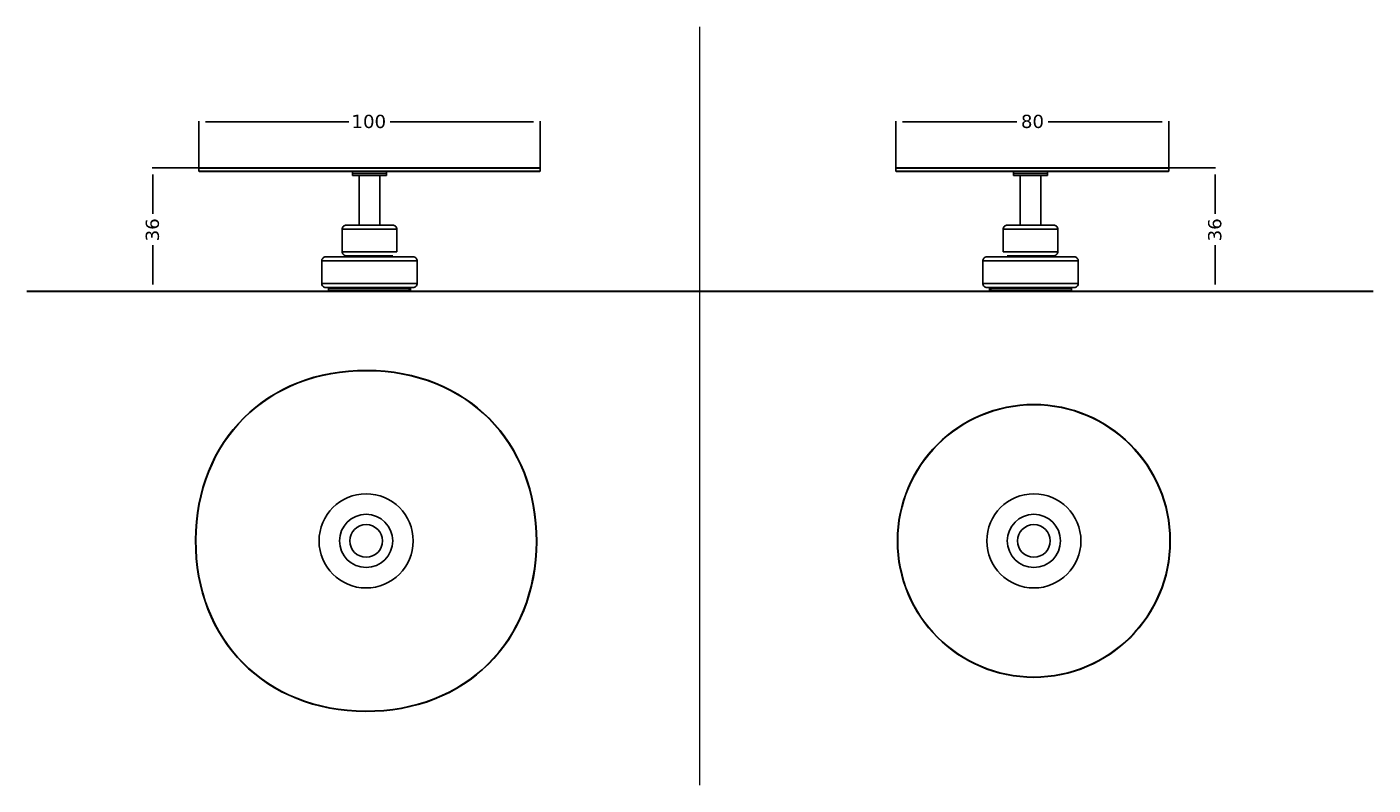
# Model space of a CAD drawing. Extents: x 43 to 553, y 278 to 565.
import ezdxf

# ---------------------------------------------------------------- set-up
doc = ezdxf.new("R2010")
doc.units = 0
doc.header["$MEASUREMENT"] = 0
doc.layers.get('0').update_dxf_attribs({"lineweight": 0})
for name, color, linetype, lineweight in [('Default', 7, 'Continuous', 0), ('Livello 1', 7, 'Continuous', 0), ('Make2D$Visible$Curves', 7, 'Continuous', 0)]:
    doc.layers.add(name, color=color, linetype=linetype, lineweight=lineweight)

# ---------------------------------------------------------------- blocks, each defined once
blk = doc.blocks.new('Block_0')
at = {"color": 18, "lineweight": 25, "true_color": 0x000000}
for p, q in [((475.41, 511.6), (493.13, 511.6)), ((492.95, 509.1), (492.95, 494.2)), ((492.95, 467.49), (492.95, 482.4)), ((475.41, 464.99), (493.13, 464.99))]:
    blk.add_line(p, q, dxfattribs=at)
at = {"insert": (495.4, 483.83), "char_height": 0.2, "attachment_point": 7, "rotation": 90}
blk.add_mtext('\\C18;\\c0;\\FVerdana|b0|i0|c1;\\H5.000000;\\W1.000000;36', dxfattribs=at)
blk = doc.blocks.new('Block_1')
at = {"color": 18, "lineweight": 25, "true_color": 0x000000}
for p, q in [((372.17, 511.54), (372.17, 529.26)), ((374.67, 529.08), (417.89, 529.08)), ((472.97, 529.08), (429.76, 529.08)), ((475.47, 511.54), (475.47, 529.26))]:
    blk.add_line(p, q, dxfattribs=at)
at = {"insert": (419.47, 526.64), "char_height": 0.2, "attachment_point": 7}
blk.add_mtext('\\C18;\\c0;\\FVerdana|b0|i0|c1;\\H5.000000;\\W1.000000;80', dxfattribs=at)
blk = doc.blocks.new('Block_2')
at = {"color": 18, "lineweight": 25, "true_color": 0x000000}
for p, q in [((108.41, 511.6), (90.68, 511.6)), ((90.86, 509.1), (90.86, 494.2)), ((90.86, 467.49), (90.86, 482.4)), ((108.41, 464.99), (90.68, 464.99))]:
    blk.add_line(p, q, dxfattribs=at)
at = {"insert": (93.31, 483.83), "char_height": 0.2, "attachment_point": 7, "rotation": 90}
blk.add_mtext('\\C18;\\c0;\\FVerdana|b0|i0|c1;\\H5.000000;\\W1.000000;36', dxfattribs=at)
blk = doc.blocks.new('Block_3')
at = {"color": 18, "lineweight": 25, "true_color": 0x000000}
for p, q in [((108.34, 511.54), (108.34, 529.26)), ((110.84, 529.08), (165.04, 529.08)), ((234.96, 529.08), (180.76, 529.08)), ((237.46, 511.54), (237.46, 529.26))]:
    blk.add_line(p, q, dxfattribs=at)
at = {"insert": (166.1, 526.63), "char_height": 0.2, "attachment_point": 7}
blk.add_mtext('\\C18;\\c0;\\FVerdana|b0|i0|c1;\\H5.000000;\\W1.000000;100', dxfattribs=at)

msp = doc.modelspace()

# ---------------------------------------------------------------- linework, layer by layer
at = {"color": 18, "lineweight": 9, "true_color": 0x000000}
msp.add_line((298, 278.01), (298, 564.99), dxfattribs=at)
at = {"color": 18, "lineweight": 30, "true_color": 0x000000}
msp.add_line((43.25, 464.99), (552.75, 464.99), dxfattribs=at)
at = {"layer": 'Default', "color": 18, "lineweight": 25, "true_color": 0x000000}
for p, q in [((164.29, 489.98), (168.25, 489.98)), ((177.46, 489.98), (181.51, 489.98)), ((418.54, 489.98), (414.49, 489.98)), ((431.71, 489.98), (427.75, 489.98)), ((164.79, 477.97), (168.25, 477.97)), ((177.55, 477.97), (181.01, 477.97)), ((418.45, 477.97), (414.99, 477.97)), ((431.21, 477.97), (427.75, 477.97))]:
    msp.add_line(p, q, dxfattribs=at)
for points in [[(108.34, 511.48), (108.38, 511.52), (108.43, 511.56), (108.47, 511.6)], [(172.64, 511.48), (134.94, 511.48), (108.34, 511.48), (108.34, 511.48)], [(108.34, 510.44), (108.34, 510.79), (108.34, 511.13), (108.34, 511.48)], [(108.47, 510.31), (108.43, 510.36), (108.38, 510.4), (108.34, 510.44)], [(108.34, 510.44), (108.34, 510.44), (134.94, 510.44), (172.64, 510.44)], [(108.47, 511.6), (108.47, 511.6), (135.03, 511.6), (172.64, 511.6)], [(108.47, 510.31), (108.47, 510.31), (135.02, 510.31), (172.64, 510.31)], [(166.44, 509.54), (166.44, 509.8), (166.44, 510.06), (166.44, 510.31)], [(166.44, 508.76), (166.44, 509.02), (166.44, 509.28), (166.44, 509.54)], [(166.44, 509.54), (166.44, 509.54), (168.35, 509.54), (171.23, 509.54)], [(179.36, 510.31), (179.36, 510.06), (179.36, 509.8), (179.36, 509.54)], [(179.36, 509.54), (179.36, 509.28), (179.36, 509.02), (179.36, 508.76)], [(237.33, 511.6), (237.38, 511.56), (237.42, 511.52), (237.46, 511.48)], [(237.46, 510.44), (237.42, 510.4), (237.38, 510.36), (237.33, 510.31)], [(237.46, 511.48), (237.46, 511.13), (237.46, 510.79), (237.46, 510.44)], [(416.64, 510.31), (416.64, 510.06), (416.64, 509.8), (416.64, 509.54)], [(416.64, 509.54), (416.64, 509.28), (416.64, 509.02), (416.64, 508.76)], [(429.56, 509.54), (429.56, 509.54), (427.65, 509.54), (424.77, 509.54)], [(429.56, 509.54), (429.56, 509.8), (429.56, 510.06), (429.56, 510.31)], [(429.56, 508.76), (429.56, 509.02), (429.56, 509.28), (429.56, 509.54)], [(166.44, 508.76), (166.44, 508.76), (168.35, 508.76), (171.23, 508.76)], [(169.03, 489.98), (169.03, 496.24), (169.03, 502.5), (169.03, 508.76)], [(176.77, 508.76), (176.77, 502.5), (176.77, 496.24), (176.77, 489.98)], [(419.23, 508.76), (419.23, 502.5), (419.23, 496.24), (419.23, 489.98)], [(429.56, 508.76), (429.56, 508.76), (427.65, 508.76), (424.77, 508.76)], [(426.97, 489.98), (426.97, 496.24), (426.97, 502.5), (426.97, 508.76)], [(164.29, 489.98), (164.18, 489.98), (164.12, 489.98), (164.12, 489.98)], [(177.55, 489.98), (177.55, 489.98), (177.52, 489.98), (177.46, 489.98)], [(181.51, 489.98), (181.62, 489.98), (181.68, 489.98), (181.68, 489.98)], [(414.49, 489.98), (414.38, 489.98), (414.32, 489.98), (414.32, 489.98)], [(418.45, 489.98), (418.45, 489.98), (418.48, 489.98), (418.54, 489.98)], [(431.71, 489.98), (431.82, 489.98), (431.88, 489.98), (431.88, 489.98)], [(162.57, 479.91), (162.57, 482.75), (162.57, 485.59), (162.57, 488.43)], [(183.23, 488.43), (183.23, 485.59), (183.23, 482.75), (183.23, 479.91)], [(412.77, 488.43), (412.77, 485.59), (412.77, 482.75), (412.77, 479.91)], [(433.43, 479.91), (433.43, 482.75), (433.43, 485.59), (433.43, 488.43)], [(154.82, 467.9), (154.82, 470.74), (154.82, 473.58), (154.82, 476.42)], [(169.03, 477.97), (169.03, 478.1), (169.03, 478.23), (169.03, 478.36)], [(175.18, 477.97), (176.64, 477.97), (177.55, 477.97), (177.55, 477.97)], [(176.77, 478.36), (176.77, 478.23), (176.77, 478.1), (176.77, 477.97)], [(181.51, 478.36), (181.62, 478.36), (181.68, 478.36), (181.68, 478.36)], [(190.98, 476.42), (190.98, 473.58), (190.98, 470.74), (190.98, 467.9)], [(405.02, 476.42), (405.02, 473.58), (405.02, 470.74), (405.02, 467.9)], [(414.49, 478.36), (414.38, 478.36), (414.32, 478.36), (414.32, 478.36)], [(420.82, 477.97), (419.36, 477.97), (418.45, 477.97), (418.45, 477.97)], [(419.23, 478.36), (419.23, 478.23), (419.23, 478.1), (419.23, 477.97)], [(426.97, 477.97), (426.97, 478.1), (426.97, 478.23), (426.97, 478.36)], [(441.18, 467.9), (441.18, 470.74), (441.18, 473.58), (441.18, 476.42)], [(157.41, 465.38), (157.41, 465.64), (157.41, 465.9), (157.41, 466.15)], [(158.05, 464.99), (158.05, 465.12), (158.05, 465.25), (158.05, 465.38)], [(158.05, 464.99), (158.05, 464.99), (162.42, 464.99), (169.06, 464.99)], [(169.03, 466.15), (169.03, 466.22), (169.03, 466.28), (169.03, 466.35)], [(176.77, 466.35), (176.77, 466.28), (176.77, 466.22), (176.77, 466.15)], [(187.75, 465.38), (187.75, 465.25), (187.75, 465.12), (187.75, 464.99)], [(188.4, 466.15), (188.4, 466.15), (188.22, 466.15), (187.87, 466.15)], [(187.87, 466.15), (187.87, 465.9), (187.87, 465.64), (187.87, 465.38)], [(187.87, 465.38), (188.22, 465.38), (188.4, 465.38), (188.4, 465.38)], [(188.4, 466.15), (188.4, 465.9), (188.4, 465.64), (188.4, 465.38)], [(407.6, 466.15), (407.6, 465.9), (407.6, 465.64), (407.6, 465.38)], [(407.6, 466.15), (407.6, 466.15), (407.78, 466.15), (408.13, 466.15)], [(408.13, 465.38), (407.78, 465.38), (407.6, 465.38), (407.6, 465.38)], [(408.13, 466.15), (408.13, 465.9), (408.13, 465.64), (408.13, 465.38)], [(408.25, 465.38), (408.25, 465.25), (408.25, 465.12), (408.25, 464.99)], [(419.23, 466.35), (419.23, 466.28), (419.23, 466.22), (419.23, 466.15)], [(437.95, 464.99), (437.95, 464.99), (433.58, 464.99), (426.94, 464.99)], [(426.97, 466.15), (426.97, 466.22), (426.97, 466.28), (426.97, 466.35)], [(437.95, 464.99), (437.95, 465.12), (437.95, 465.25), (437.95, 465.38)], [(438.59, 465.38), (438.59, 465.64), (438.59, 465.9), (438.59, 466.15)]]:
    msp.add_open_spline(points, degree=3, dxfattribs=at)
for points, knots in [([(171.23, 509.54), (173.2, 509.54), (175.21, 509.54), (176.83, 509.54), (178.45, 509.54), (179.36, 509.54), (179.36, 509.54)], [0, 0, 0, 0, 1, 1, 1, 2, 2, 2, 2]), ([(237.33, 511.6), (237.33, 511.6), (230.67, 511.6), (218.37, 511.6), (206.07, 511.6), (190, 511.6), (172.64, 511.6)], [0, 0, 0, 0, 1, 1, 1, 2, 2, 2, 2]), ([(172.64, 511.48), (190.04, 511.48), (206.13, 511.48), (218.46, 511.48), (230.79, 511.48), (237.46, 511.48), (237.46, 511.48)], [0, 0, 0, 0, 1, 1, 1, 2, 2, 2, 2]), ([(237.46, 510.44), (237.46, 510.44), (230.79, 510.44), (218.46, 510.44), (206.13, 510.44), (190.04, 510.44), (172.64, 510.44)], [0, 0, 0, 0, 1, 1, 1, 2, 2, 2, 2]), ([(172.64, 510.31), (190, 510.31), (206.07, 510.31), (218.37, 510.31), (230.67, 510.31), (237.33, 510.31), (237.33, 510.31)], [0, 0, 0, 0, 1, 1, 1, 2, 2, 2, 2]), ([(424.77, 509.54), (422.8, 509.54), (420.79, 509.54), (419.17, 509.54), (417.55, 509.54), (416.64, 509.54), (416.64, 509.54)], [0, 0, 0, 0, 1, 1, 1, 2, 2, 2, 2]), ([(171.23, 508.76), (173.2, 508.76), (175.21, 508.76), (176.83, 508.76), (178.45, 508.76), (179.36, 508.76), (179.36, 508.76)], [0, 0, 0, 0, 1, 1, 1, 2, 2, 2, 2]), ([(424.77, 508.76), (422.8, 508.76), (420.79, 508.76), (419.17, 508.76), (417.55, 508.76), (416.64, 508.76), (416.64, 508.76)], [0, 0, 0, 0, 1, 1, 1, 2, 2, 2, 2]), ([(162.57, 488.43), (162.57, 488.62), (162.61, 488.82), (162.68, 489), (162.76, 489.19), (162.88, 489.37), (163.02, 489.52), (163.17, 489.67), (163.35, 489.79), (163.55, 489.87), (163.64, 489.9), (163.74, 489.93), (163.84, 489.95), (163.87, 489.96), (163.9, 489.96), (163.93, 489.97), (163.97, 489.97), (164, 489.97), (164.03, 489.97), (164.04, 489.97), (164.06, 489.98), (164.07, 489.98), (164.08, 489.98), (164.09, 489.98), (164.1, 489.98), (164.1, 489.98), (164.11, 489.98), (164.11, 489.98), (164.11, 489.98), (164.11, 489.98), (164.11, 489.98), (164.12, 489.98), (164.12, 489.98), (164.12, 489.98), (164.12, 489.98), (164.12, 489.98), (164.12, 489.98)], [0, 0, 0, 0, 1, 1, 1, 2, 2, 2, 3, 3, 3, 4, 4, 4, 5, 5, 5, 6, 6, 6, 7, 7, 7, 8, 8, 8, 9, 9, 9, 10, 10, 10, 11, 11, 11, 12, 12, 12, 12]), ([(168.25, 489.98), (168.25, 489.98), (169.75, 489.98), (171.98, 489.98), (174.65, 489.98), (176.92, 489.98), (177.46, 489.98)], [0, 0, 0, 0, 1, 1, 1, 2, 2, 2, 2]), ([(181.68, 489.98), (181.68, 489.98), (181.68, 489.98), (181.68, 489.98), (181.69, 489.98), (181.69, 489.98), (181.69, 489.98), (181.69, 489.98), (181.69, 489.98), (181.69, 489.98), (181.7, 489.98), (181.7, 489.98), (181.7, 489.98), (181.71, 489.98), (181.72, 489.98), (181.73, 489.98), (181.74, 489.98), (181.76, 489.97), (181.77, 489.97), (181.81, 489.97), (181.84, 489.97), (181.87, 489.97), (181.9, 489.96), (181.93, 489.96), (181.96, 489.95), (182.06, 489.93), (182.16, 489.9), (182.25, 489.87), (182.45, 489.79), (182.63, 489.67), (182.78, 489.52), (182.93, 489.37), (183.04, 489.19), (183.12, 489), (183.19, 488.82), (183.23, 488.62), (183.23, 488.43)], [0, 0, 0, 0, 1, 1, 1, 2, 2, 2, 3, 3, 3, 4, 4, 4, 5, 5, 5, 6, 6, 6, 7, 7, 7, 8, 8, 8, 9, 9, 9, 10, 10, 10, 11, 11, 11, 12, 12, 12, 12]), ([(414.32, 489.98), (414.32, 489.98), (414.32, 489.98), (414.32, 489.98), (414.31, 489.98), (414.31, 489.98), (414.31, 489.98), (414.31, 489.98), (414.31, 489.98), (414.31, 489.98), (414.3, 489.98), (414.3, 489.98), (414.3, 489.98), (414.29, 489.98), (414.28, 489.98), (414.27, 489.98), (414.26, 489.98), (414.24, 489.97), (414.23, 489.97), (414.19, 489.97), (414.16, 489.97), (414.13, 489.97), (414.1, 489.96), (414.07, 489.96), (414.04, 489.95), (413.94, 489.93), (413.84, 489.9), (413.75, 489.87), (413.55, 489.79), (413.37, 489.67), (413.22, 489.52), (413.07, 489.37), (412.96, 489.19), (412.88, 489), (412.81, 488.82), (412.77, 488.62), (412.77, 488.43)], [0, 0, 0, 0, 1, 1, 1, 2, 2, 2, 3, 3, 3, 4, 4, 4, 5, 5, 5, 6, 6, 6, 7, 7, 7, 8, 8, 8, 9, 9, 9, 10, 10, 10, 11, 11, 11, 12, 12, 12, 12]), ([(427.75, 489.98), (427.75, 489.98), (426.25, 489.98), (424.02, 489.98), (421.35, 489.98), (419.08, 489.98), (418.54, 489.98)], [0, 0, 0, 0, 1, 1, 1, 2, 2, 2, 2]), ([(433.43, 488.43), (433.43, 488.62), (433.39, 488.82), (433.32, 489), (433.24, 489.19), (433.12, 489.37), (432.98, 489.52), (432.83, 489.67), (432.65, 489.79), (432.45, 489.87), (432.36, 489.9), (432.26, 489.93), (432.16, 489.95), (432.13, 489.96), (432.1, 489.96), (432.07, 489.97), (432.03, 489.97), (432, 489.97), (431.97, 489.97), (431.96, 489.97), (431.94, 489.98), (431.93, 489.98), (431.92, 489.98), (431.91, 489.98), (431.9, 489.98), (431.9, 489.98), (431.89, 489.98), (431.89, 489.98), (431.89, 489.98), (431.89, 489.98), (431.89, 489.98), (431.88, 489.98), (431.88, 489.98), (431.88, 489.98), (431.88, 489.98), (431.88, 489.98), (431.88, 489.98)], [0, 0, 0, 0, 1, 1, 1, 2, 2, 2, 3, 3, 3, 4, 4, 4, 5, 5, 5, 6, 6, 6, 7, 7, 7, 8, 8, 8, 9, 9, 9, 10, 10, 10, 11, 11, 11, 12, 12, 12, 12]), ([(164.12, 478.36), (164.12, 478.36), (164.12, 478.36), (164.12, 478.36), (164.12, 478.36), (164.12, 478.36), (164.11, 478.36), (164.11, 478.36), (164.11, 478.36), (164.11, 478.36), (164.11, 478.36), (164.1, 478.36), (164.1, 478.36), (164.09, 478.36), (164.08, 478.36), (164.07, 478.36), (164.06, 478.36), (164.04, 478.36), (164.03, 478.36), (164, 478.36), (163.97, 478.36), (163.93, 478.37), (163.9, 478.37), (163.87, 478.38), (163.84, 478.38), (163.74, 478.4), (163.64, 478.43), (163.55, 478.46), (163.35, 478.54), (163.17, 478.66), (163.02, 478.81), (162.88, 478.96), (162.76, 479.14), (162.68, 479.33), (162.61, 479.52), (162.57, 479.71), (162.57, 479.91)], [0, 0, 0, 0, 1, 1, 1, 2, 2, 2, 3, 3, 3, 4, 4, 4, 5, 5, 5, 6, 6, 6, 7, 7, 7, 8, 8, 8, 9, 9, 9, 10, 10, 10, 11, 11, 11, 12, 12, 12, 12]), ([(431.88, 478.36), (431.88, 478.36), (431.88, 478.36), (431.88, 478.36), (431.88, 478.36), (431.88, 478.36), (431.89, 478.36), (431.89, 478.36), (431.89, 478.36), (431.89, 478.36), (431.89, 478.36), (431.9, 478.36), (431.9, 478.36), (431.91, 478.36), (431.92, 478.36), (431.93, 478.36), (431.94, 478.36), (431.96, 478.36), (431.97, 478.36), (432, 478.36), (432.03, 478.36), (432.07, 478.37), (432.1, 478.37), (432.13, 478.38), (432.16, 478.38), (432.26, 478.4), (432.36, 478.43), (432.45, 478.46), (432.65, 478.54), (432.83, 478.66), (432.98, 478.81), (433.12, 478.96), (433.24, 479.14), (433.32, 479.33), (433.39, 479.52), (433.43, 479.71), (433.43, 479.91)], [0, 0, 0, 0, 1, 1, 1, 2, 2, 2, 3, 3, 3, 4, 4, 4, 5, 5, 5, 6, 6, 6, 7, 7, 7, 8, 8, 8, 9, 9, 9, 10, 10, 10, 11, 11, 11, 12, 12, 12, 12]), ([(154.82, 476.42), (154.82, 476.61), (154.86, 476.81), (154.93, 476.99), (155.01, 477.19), (155.13, 477.36), (155.28, 477.51), (155.43, 477.66), (155.61, 477.78), (155.8, 477.86), (155.9, 477.9), (155.99, 477.92), (156.09, 477.94), (156.12, 477.95), (156.15, 477.95), (156.19, 477.96), (156.22, 477.96), (156.25, 477.96), (156.28, 477.97), (156.3, 477.97), (156.31, 477.97), (156.33, 477.97), (156.33, 477.97), (156.34, 477.97), (156.35, 477.97), (156.35, 477.97), (156.36, 477.97), (156.36, 477.97), (156.36, 477.97), (156.37, 477.97), (156.37, 477.97), (156.37, 477.97), (156.37, 477.97), (156.37, 477.97), (156.37, 477.97), (156.37, 477.97), (156.37, 477.97)], [0, 0, 0, 0, 1, 1, 1, 2, 2, 2, 3, 3, 3, 4, 4, 4, 5, 5, 5, 6, 6, 6, 7, 7, 7, 8, 8, 8, 9, 9, 9, 10, 10, 10, 11, 11, 11, 12, 12, 12, 12]), ([(164.79, 477.97), (161.03, 477.97), (158.21, 477.97), (156.98, 477.97), (156.58, 477.97), (156.37, 477.97), (156.37, 477.97)], [0, 0, 0, 0, 1, 1, 1, 2, 2, 2, 2]), ([(181.51, 478.36), (181.05, 478.36), (179.78, 478.36), (177.76, 478.36), (175.74, 478.36), (173.41, 478.36), (171.16, 478.36), (168.91, 478.36), (166.93, 478.36), (165.59, 478.36), (164.61, 478.36), (164.12, 478.36), (164.12, 478.36)], [0, 0, 0, 0, 1, 1, 1, 2, 2, 2, 3, 3, 3, 4, 4, 4, 4]), ([(175.18, 477.97), (172.81, 477.97), (170.19, 477.97), (168.85, 477.97), (168.47, 477.97), (168.25, 477.97), (168.25, 477.97)], [0, 0, 0, 0, 1, 1, 1, 2, 2, 2, 2]), ([(181.01, 477.97), (184.78, 477.97), (187.59, 477.97), (188.82, 477.97), (189.23, 477.97), (189.43, 477.97), (189.43, 477.97)], [0, 0, 0, 0, 1, 1, 1, 2, 2, 2, 2]), ([(189.43, 477.97), (189.46, 477.97), (189.49, 477.97), (189.52, 477.97), (189.55, 477.96), (189.58, 477.96), (189.62, 477.96), (189.65, 477.95), (189.68, 477.95), (189.71, 477.94), (189.74, 477.94), (189.77, 477.93), (189.81, 477.92), (189.84, 477.91), (189.87, 477.9), (189.9, 477.89), (189.94, 477.88), (189.97, 477.87), (190, 477.86), (190.03, 477.85), (190.06, 477.83), (190.09, 477.82), (190.12, 477.8), (190.16, 477.79), (190.19, 477.77), (190.22, 477.75), (190.25, 477.73), (190.28, 477.72), (190.31, 477.7), (190.33, 477.67), (190.36, 477.65), (190.39, 477.63), (190.42, 477.61), (190.45, 477.59), (190.47, 477.56), (190.5, 477.54), (190.52, 477.51), (190.67, 477.36), (190.79, 477.19), (190.87, 476.99), (190.94, 476.81), (190.98, 476.61), (190.98, 476.42)], [0, 0, 0, 0, 1, 1, 1, 2, 2, 2, 3, 3, 3, 4, 4, 4, 5, 5, 5, 6, 6, 6, 7, 7, 7, 8, 8, 8, 9, 9, 9, 10, 10, 10, 11, 11, 11, 12, 12, 12, 13, 13, 13, 14, 14, 14, 14]), ([(406.57, 477.97), (406.54, 477.97), (406.51, 477.97), (406.48, 477.97), (406.45, 477.96), (406.42, 477.96), (406.38, 477.96), (406.35, 477.95), (406.32, 477.95), (406.29, 477.94), (406.26, 477.94), (406.23, 477.93), (406.19, 477.92), (406.16, 477.91), (406.13, 477.9), (406.1, 477.89), (406.06, 477.88), (406.03, 477.87), (406, 477.86), (405.97, 477.85), (405.94, 477.83), (405.91, 477.82), (405.88, 477.8), (405.84, 477.79), (405.81, 477.77), (405.78, 477.75), (405.75, 477.73), (405.72, 477.72), (405.69, 477.7), (405.67, 477.67), (405.64, 477.65), (405.61, 477.63), (405.58, 477.61), (405.55, 477.59), (405.53, 477.56), (405.5, 477.54), (405.48, 477.51), (405.33, 477.36), (405.21, 477.19), (405.13, 476.99), (405.06, 476.81), (405.02, 476.61), (405.02, 476.42)], [0, 0, 0, 0, 1, 1, 1, 2, 2, 2, 3, 3, 3, 4, 4, 4, 5, 5, 5, 6, 6, 6, 7, 7, 7, 8, 8, 8, 9, 9, 9, 10, 10, 10, 11, 11, 11, 12, 12, 12, 13, 13, 13, 14, 14, 14, 14]), ([(414.99, 477.97), (411.22, 477.97), (408.41, 477.97), (407.18, 477.97), (406.77, 477.97), (406.57, 477.97), (406.57, 477.97)], [0, 0, 0, 0, 1, 1, 1, 2, 2, 2, 2]), ([(414.49, 478.36), (414.95, 478.36), (416.22, 478.36), (418.24, 478.36), (420.26, 478.36), (422.59, 478.36), (424.84, 478.36), (427.09, 478.36), (429.07, 478.36), (430.41, 478.36), (431.39, 478.36), (431.88, 478.36), (431.88, 478.36)], [0, 0, 0, 0, 1, 1, 1, 2, 2, 2, 3, 3, 3, 4, 4, 4, 4]), ([(420.82, 477.97), (423.19, 477.97), (425.81, 477.97), (427.15, 477.97), (427.53, 477.97), (427.75, 477.97), (427.75, 477.97)], [0, 0, 0, 0, 1, 1, 1, 2, 2, 2, 2]), ([(431.21, 477.97), (434.97, 477.97), (437.79, 477.97), (439.02, 477.97), (439.42, 477.97), (439.63, 477.97), (439.63, 477.97)], [0, 0, 0, 0, 1, 1, 1, 2, 2, 2, 2]), ([(441.18, 476.42), (441.18, 476.61), (441.14, 476.81), (441.07, 476.99), (440.99, 477.19), (440.87, 477.36), (440.72, 477.51), (440.57, 477.66), (440.39, 477.78), (440.2, 477.86), (440.1, 477.9), (440.01, 477.92), (439.91, 477.94), (439.88, 477.95), (439.85, 477.95), (439.81, 477.96), (439.78, 477.96), (439.75, 477.96), (439.72, 477.97), (439.7, 477.97), (439.69, 477.97), (439.67, 477.97), (439.67, 477.97), (439.66, 477.97), (439.65, 477.97), (439.65, 477.97), (439.64, 477.97), (439.64, 477.97), (439.64, 477.97), (439.63, 477.97), (439.63, 477.97), (439.63, 477.97), (439.63, 477.97), (439.63, 477.97), (439.63, 477.97), (439.63, 477.97), (439.63, 477.97)], [0, 0, 0, 0, 1, 1, 1, 2, 2, 2, 3, 3, 3, 4, 4, 4, 5, 5, 5, 6, 6, 6, 7, 7, 7, 8, 8, 8, 9, 9, 9, 10, 10, 10, 11, 11, 11, 12, 12, 12, 12]), ([(156.37, 466.35), (156.37, 466.35), (156.37, 466.35), (156.37, 466.35), (156.37, 466.35), (156.37, 466.35), (156.37, 466.35), (156.37, 466.35), (156.36, 466.35), (156.36, 466.35), (156.36, 466.35), (156.35, 466.35), (156.35, 466.35), (156.34, 466.35), (156.33, 466.35), (156.33, 466.35), (156.31, 466.35), (156.3, 466.35), (156.28, 466.35), (156.25, 466.35), (156.22, 466.35), (156.19, 466.36), (156.15, 466.36), (156.12, 466.37), (156.09, 466.37), (155.99, 466.39), (155.9, 466.42), (155.8, 466.46), (155.61, 466.53), (155.43, 466.65), (155.28, 466.8), (155.13, 466.95), (155.01, 467.13), (154.93, 467.33), (154.86, 467.51), (154.82, 467.7), (154.82, 467.9)], [0, 0, 0, 0, 1, 1, 1, 2, 2, 2, 3, 3, 3, 4, 4, 4, 5, 5, 5, 6, 6, 6, 7, 7, 7, 8, 8, 8, 9, 9, 9, 10, 10, 10, 11, 11, 11, 12, 12, 12, 12]), ([(156.37, 466.35), (156.37, 466.35), (159.37, 466.35), (164.56, 466.35), (169.76, 466.35), (175.77, 466.35), (181.01, 466.35)], [0, 0, 0, 0, 1, 1, 1, 2, 2, 2, 2]), ([(187.87, 466.15), (185.52, 466.15), (177.66, 466.15), (168.89, 466.15), (161.97, 466.15), (157.41, 466.15), (157.41, 466.15)], [0, 0, 0, 0, 1, 1, 1, 2, 2, 2, 2]), ([(157.41, 465.38), (157.41, 465.38), (162.79, 465.38), (170.88, 465.38), (178.97, 465.38), (185.76, 465.38), (187.87, 465.38)], [0, 0, 0, 0, 1, 1, 1, 2, 2, 2, 2]), ([(169.06, 464.99), (173.6, 464.99), (178.21, 464.99), (181.94, 464.99), (185.67, 464.99), (187.75, 464.99), (187.75, 464.99)], [0, 0, 0, 0, 1, 1, 1, 2, 2, 2, 2]), ([(181.01, 466.35), (184.78, 466.35), (187.59, 466.35), (188.82, 466.35), (189.23, 466.35), (189.43, 466.35), (189.43, 466.35)], [0, 0, 0, 0, 1, 1, 1, 2, 2, 2, 2]), ([(190.98, 467.9), (190.98, 467.7), (190.94, 467.51), (190.87, 467.33), (190.79, 467.13), (190.67, 466.95), (190.52, 466.8), (190.37, 466.65), (190.2, 466.53), (190, 466.46), (189.91, 466.42), (189.81, 466.39), (189.71, 466.37), (189.68, 466.37), (189.65, 466.36), (189.62, 466.36), (189.58, 466.35), (189.55, 466.35), (189.52, 466.35), (189.51, 466.35), (189.49, 466.35), (189.47, 466.35), (189.47, 466.35), (189.46, 466.35), (189.45, 466.35), (189.45, 466.35), (189.44, 466.35), (189.44, 466.35), (189.44, 466.35), (189.44, 466.35), (189.43, 466.35), (189.43, 466.35), (189.43, 466.35), (189.43, 466.35), (189.43, 466.35), (189.43, 466.35), (189.43, 466.35)], [0, 0, 0, 0, 1, 1, 1, 2, 2, 2, 3, 3, 3, 4, 4, 4, 5, 5, 5, 6, 6, 6, 7, 7, 7, 8, 8, 8, 9, 9, 9, 10, 10, 10, 11, 11, 11, 12, 12, 12, 12]), ([(405.02, 467.9), (405.02, 467.7), (405.06, 467.51), (405.13, 467.33), (405.21, 467.13), (405.33, 466.95), (405.48, 466.8), (405.63, 466.65), (405.8, 466.53), (406, 466.46), (406.09, 466.42), (406.19, 466.39), (406.29, 466.37), (406.32, 466.37), (406.35, 466.36), (406.38, 466.36), (406.42, 466.35), (406.45, 466.35), (406.48, 466.35), (406.49, 466.35), (406.51, 466.35), (406.53, 466.35), (406.53, 466.35), (406.54, 466.35), (406.55, 466.35), (406.55, 466.35), (406.56, 466.35), (406.56, 466.35), (406.56, 466.35), (406.56, 466.35), (406.57, 466.35), (406.57, 466.35), (406.57, 466.35), (406.57, 466.35), (406.57, 466.35), (406.57, 466.35), (406.57, 466.35)], [0, 0, 0, 0, 1, 1, 1, 2, 2, 2, 3, 3, 3, 4, 4, 4, 5, 5, 5, 6, 6, 6, 7, 7, 7, 8, 8, 8, 9, 9, 9, 10, 10, 10, 11, 11, 11, 12, 12, 12, 12]), ([(414.99, 466.35), (411.22, 466.35), (408.41, 466.35), (407.18, 466.35), (406.77, 466.35), (406.57, 466.35), (406.57, 466.35)], [0, 0, 0, 0, 1, 1, 1, 2, 2, 2, 2]), ([(408.13, 466.15), (410.48, 466.15), (418.34, 466.15), (427.11, 466.15), (434.03, 466.15), (438.59, 466.15), (438.59, 466.15)], [0, 0, 0, 0, 1, 1, 1, 2, 2, 2, 2]), ([(438.59, 465.38), (438.59, 465.38), (433.21, 465.38), (425.12, 465.38), (417.03, 465.38), (410.24, 465.38), (408.13, 465.38)], [0, 0, 0, 0, 1, 1, 1, 2, 2, 2, 2]), ([(426.94, 464.99), (422.4, 464.99), (417.79, 464.99), (414.06, 464.99), (410.33, 464.99), (408.25, 464.99), (408.25, 464.99)], [0, 0, 0, 0, 1, 1, 1, 2, 2, 2, 2]), ([(439.63, 466.35), (439.63, 466.35), (436.63, 466.35), (431.44, 466.35), (426.24, 466.35), (420.23, 466.35), (414.99, 466.35)], [0, 0, 0, 0, 1, 1, 1, 2, 2, 2, 2]), ([(439.63, 466.35), (439.63, 466.35), (439.63, 466.35), (439.63, 466.35), (439.63, 466.35), (439.63, 466.35), (439.63, 466.35), (439.63, 466.35), (439.64, 466.35), (439.64, 466.35), (439.64, 466.35), (439.65, 466.35), (439.65, 466.35), (439.66, 466.35), (439.67, 466.35), (439.67, 466.35), (439.69, 466.35), (439.7, 466.35), (439.72, 466.35), (439.75, 466.35), (439.78, 466.35), (439.81, 466.36), (439.85, 466.36), (439.88, 466.37), (439.91, 466.37), (440.01, 466.39), (440.1, 466.42), (440.2, 466.46), (440.39, 466.53), (440.57, 466.65), (440.72, 466.8), (440.87, 466.95), (440.99, 467.13), (441.07, 467.33), (441.14, 467.51), (441.18, 467.7), (441.18, 467.9)], [0, 0, 0, 0, 1, 1, 1, 2, 2, 2, 3, 3, 3, 4, 4, 4, 5, 5, 5, 6, 6, 6, 7, 7, 7, 8, 8, 8, 9, 9, 9, 10, 10, 10, 11, 11, 11, 12, 12, 12, 12])]:
    msp.add_open_spline(points, degree=3, knots=knots, dxfattribs=at)
at = {"layer": 'Livello 1', "color": 18, "lineweight": 25, "true_color": 0x000000}
msp.add_line((372.3, 511.6), (475.34, 511.6), dxfattribs=at)
at = {"layer": 'Livello 1', "color": 9, "lineweight": 25, "true_color": 0xbebebe}
for p, q in [((162.57, 488.43), (183.23, 488.43)), ((433.43, 488.43), (412.77, 488.43)), ((162.57, 479.91), (183.23, 479.91)), ((433.43, 479.91), (412.77, 479.91)), ((190.98, 476.42), (154.82, 476.42)), ((405.02, 476.42), (441.18, 476.42)), ((154.82, 467.9), (190.98, 467.9)), ((441.18, 467.9), (405.02, 467.9))]:
    msp.add_line(p, q, dxfattribs=at)
for centre, radius in [((171.64, 370.43), 17.81), ((424.36, 370.43), 17.81), ((171.64, 370.43), 10.07), ((424.36, 370.43), 10.07), ((171.64, 370.43), 6.19), ((424.36, 370.43), 6.19)]:
    msp.add_circle(centre, radius, dxfattribs=at)
at = {"layer": 'Make2D$Visible$Curves', "color": 18, "lineweight": 25, "true_color": 0x000000}
for radius in [51.65, 51.52]:
    msp.add_circle((424.36, 370.43), radius, dxfattribs=at)
for points in [[(372.17, 511.48), (372.22, 511.52), (372.26, 511.56), (372.3, 511.6)], [(372.17, 510.44), (372.17, 510.79), (372.17, 511.13), (372.17, 511.48)], [(372.17, 511.48), (372.17, 511.48), (393.57, 511.48), (423.82, 511.48)], [(372.3, 510.31), (372.26, 510.36), (372.22, 510.4), (372.17, 510.44)], [(372.17, 510.44), (372.17, 510.44), (393.57, 510.44), (423.82, 510.44)], [(423.82, 511.48), (454.08, 511.48), (475.47, 511.48), (475.47, 511.48)], [(423.82, 510.44), (454.08, 510.44), (475.47, 510.44), (475.47, 510.44)], [(475.34, 511.6), (475.39, 511.56), (475.43, 511.52), (475.47, 511.48)], [(475.47, 510.44), (475.43, 510.4), (475.39, 510.36), (475.34, 510.31)], [(475.47, 511.48), (475.47, 511.13), (475.47, 510.79), (475.47, 510.44)]]:
    msp.add_open_spline(points, degree=3, dxfattribs=at)
for points in [[(372.3, 510.31), (372.3, 510.31), (393.64, 510.31), (423.82, 510.31), (454, 510.31), (475.34, 510.31), (475.34, 510.31)], [(171.37, 305.87), (133.55, 306.02), (106.92, 332.87), (107.07, 370.69), (107.23, 408.51), (134.08, 435.15), (171.9, 434.99)], [(171.9, 434.86), (134.16, 435.02), (107.36, 408.44), (107.2, 370.69), (107.05, 332.95), (133.63, 306.15), (171.37, 306)], [(171.37, 305.87), (209.19, 305.71), (236.04, 332.35), (236.2, 370.17), (236.35, 407.99), (209.72, 434.84), (171.9, 434.99)], [(171.9, 434.86), (209.64, 434.71), (236.22, 407.91), (236.07, 370.17), (235.91, 332.42), (209.12, 305.84), (171.37, 306)]]:
    msp.add_open_spline(points, degree=3, knots=[0, 0, 0, 0, 1, 1, 1, 2, 2, 2, 2], dxfattribs=at)

# ---------------------------------------------------------------- block references
for name in ['Block_3', 'Block_1', 'Block_2', 'Block_0']:
    msp.add_blockref(name, (0, 0))

doc.saveas('drawing.dxf')
